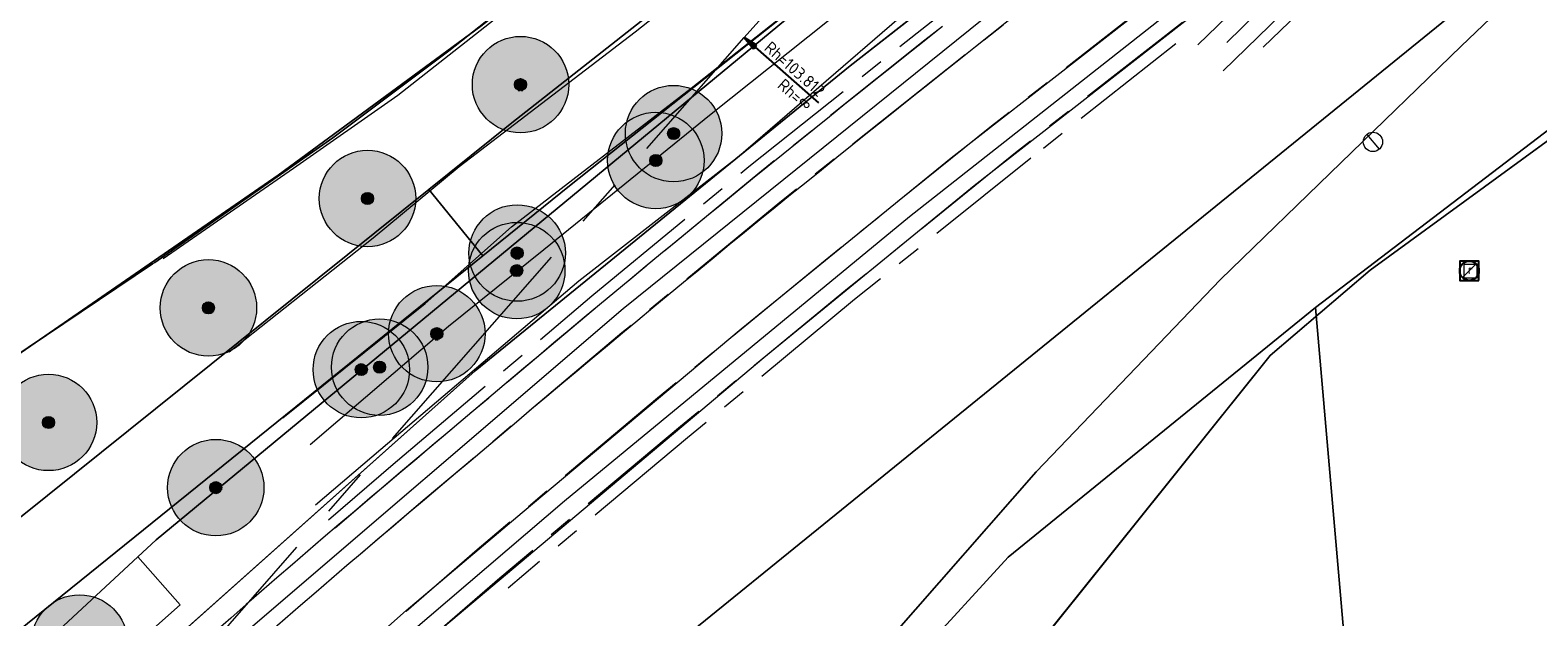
# Model space of a CAD drawing. Header units: metres. Extents: x 163543 to 168130, y 402678 to 405437.
# Tile 35 of 256: x 164161 to 164223, y 403246 to 403270. Entities that reach past the tile are written whole.
import ezdxf
from ezdxf.enums import TextEntityAlignment as Align

# ---------------------------------------------------------------- set-up
doc = ezdxf.new("R2010")
doc.units = ezdxf.units.M
doc.linetypes.add('X-CA190022.004-UO-ALM_Assen$0$AM-AS', pattern=[16, 10, -2, 2, -2])
doc.linetypes.add('X-CA190022.004-UO-DTM inmeting_v0.1$0$AM-AS', pattern=[16, 10, -2, 2, -2])
doc.layers.get('0').update_dxf_attribs({"lineweight": 25})
for name, color, linetype, lineweight in [('X-CA190022.004-UO-ALM_Assen$0$N-WE-AM-AS_WEG-G', 10, 'X-CA190022.004-UO-ALM_Assen$0$AM-AS', 25), ('X-CA190022.004-UO-ALM_Assen$0$N-WE-AM-TANGENTPUNT-T25', 7, 'Continuous', 25), ('X-CA190022.004-UO-BGT_Ondergrond$0$GE_201_SHDHek_Lijn_GEM', 253, 'X-CA190022.004-UO-BGT_Ondergrond$0$Hekwerk', 9), ('X-CA190022.004-UO-BGT_Ondergrond$0$GE_244_Taludlijn_Lijn_GEM', 253, 'Continuous', 9), ('X-CA190022.004-UO-BGT_Ondergrond$0$GE_251_SPRTrein_as_Lijn_GEM', 253, 'Continuous', 9), ('X-CA190022.004-UO-BGT_Ondergrond$0$GE_316_WGDFietspad_Vlak_GEM', 253, 'Continuous', 9), ('X-CA190022.004-UO-BGT_Ondergrond$0$GE_367_OWGBerm_groenvoorziening_grasenk_GEM', 253, 'Continuous', 9), ('X-CA190022.004-UO-BGT_Ondergrond$0$GE_401_OTDErf_Vlak_GEM', 253, 'Continuous', 9), ('X-CA190022.004-UO-BGT_Ondergrond$0$GE_421_OTDHalfverhard_gravel_Vlak_GEM', 253, 'Continuous', 9), ('X-CA190022.004-UO-BGT_Ondergrond$0$GE_885_PutInspectieofRioolput_Punt_GEM', 253, 'Continuous', 9), ('X-CA190022.004-UO-BGT_Ondergrond$0$N-WE-RI-PUT_INSPECTIE-S', 253, 'Continuous', 9), ('X-CA190022.004-UO-DTM inmeting_v0.1$0$B-WE-AM-AS_DWARSLIGGER-G', 246, 'X-CA190022.004-UO-DTM inmeting_v0.1$0$AM-AS', 0), ('X-CA190022.004-UO-DTM inmeting_v0.1$0$B-WE-AM-AS_SPOOR-G', 246, 'X-CA190022.004-UO-DTM inmeting_v0.1$0$AM-AS', 0), ('X-CA190022.004-UO-DTM inmeting_v0.1$0$B-WE-GK-BESCHOEIING_DAMWAND-G', 246, 'Continuous', 0), ('X-CA190022.004-UO-DTM inmeting_v0.1$0$B-WE-GR-BOOM-S', 246, 'Continuous', 0), ('X-CA190022.004-UO-DTM inmeting_v0.1$0$B-WE-GW-TALUD_KRUIN-G', 246, 'Continuous', 0), ('X-CA190022.004-UO-DTM inmeting_v0.1$0$B-WE-GW-TALUD_TEEN-G', 246, 'Continuous', 0), ('X-CA190022.004-UO-DTM inmeting_v0.1$0$B-WE-IE-TERREINAFSCHEIDING_KUNSTMATIG_RASTERHEKWERK-G', 246, 'X-CA190022.004-UO-DTM inmeting_v0.1$0$IE-TERREINAFSCHEIDING-KUNSTMATIG-OPEN', 0), ('X-CA190022.004-UO-DTM inmeting_v0.1$0$B-WE-VH-VERHARDING_ASFALT-G', 246, 'Continuous', 0), ('X-CA190022.004-UO-KAD_Percelen$0$B-WE-KG-GRENS_PERCEEL-GV', 150, 'Continuous', 9), ('X-CA190022.004-UO-WHM_Putten en kolken combi_v0.1$0$PUTRAND ONDERLEGGER GEMEENTE', 251, 'Continuous', 15), ('X-CA190022.004-UO-WHM_Riolering gemeente_NLCS_v0.1$0$B-WE-RI-PUT-S', 214, 'Continuous', 15)]:
    doc.layers.add(name, color=color, linetype=linetype, lineweight=lineweight)
for name, color, linetype in [('X-CA190022.004-UO-DWM_Beplanting$0$B-WE-GR-BOOM-S AFKOMSTIG UIT BOMENBESTAND GEMEENTE', 252, 'Continuous'), ('X-CA190022.004-UO-DWM_Beplanting$0$B-WE-GR-BOOM-S AFKOMSTIG UIT DTM_v0.4', 252, 'Continuous'), ('X-CA190022.004-UO-DWM_Beplanting$0$N-GV-GR-GRAS-A-200', 7, 'Continuous')]:
    doc.layers.add(name, color=color, linetype=linetype)
doc.styles.add('X-CA190022.004-UO-ALM_Assen$0$NLCS-ISO', font='NLCS-ISO.ttf')
doc.styles.add('X-CA190022.004-UO-BGT_Ondergrond$0$NLCS-ISO', font='NLCS-ISO.ttf')
doc.linetypes.add('X-CA190022.004-UO-BGT_Ondergrond$0$Hekwerk', pattern='A,5,-1.5,[2,dgnlstyle-Veghel.shx,S=0.007937,R=0,X=0,Y=0],-1.5', length=8)
doc.linetypes.add('X-CA190022.004-UO-DTM inmeting_v0.1$0$IE-TERREINAFSCHEIDING-KUNSTMATIG-OPEN', pattern='A,7,-1.5,[67,NLCS.SHX,S=0.75,R=0,X=0,Y=0],-1.5', length=10)

# ---------------------------------------------------------------- blocks, each defined once
blk = doc.blocks.new('X-CA190022.004-UO-BGT_Ondergrond$0$SRI-PUT_INSPECTIEPUT_RIOOLPUT-SO')
at = {"color": 0, "linetype": 'ByBlock', "lineweight": 18}
blk.add_lwpolyline([(-1.12, -1.12), (1.12, -1.12), (1.12, 1.12), (-1.12, 1.12)], close=True, dxfattribs=at)
at = {"color": 0, "linetype": 'ByBlock', "lineweight": 18, "style": 'X-CA190022.004-UO-BGT_Ondergrond$0$NLCS-ISO'}
blk.add_text('r', height=1.5, dxfattribs=at).set_placement((0, 0.28), align=Align.MIDDLE_CENTER)
blk = doc.blocks.new('X-CA190022.004-UO-BGT_Ondergrond$0$IMGEOInspectierioolput')
at = {"layer": 'X-CA190022.004-UO-BGT_Ondergrond$0$N-WE-RI-PUT_INSPECTIE-S', "xscale": 10, "yscale": 10, "zscale": 10}
blk.add_blockref('X-CA190022.004-UO-BGT_Ondergrond$0$SRI-PUT_INSPECTIEPUT_RIOOLPUT-SO', (0, 0), dxfattribs=at)
blk = doc.blocks.new('X-CA190022.004-UO-WHM_Riolering gemeente_NLCS_v0.1$0$B-SRI-PUT_BETON-SO')
blk.add_line((-1.41, -1.41), (1.41, 1.41))
at = {"lineweight": -3, "flags": 128}
blk.add_lwpolyline([(2, -2), (2, 2), (-2, 2), (-2, -2)], close=True, dxfattribs=at)
at = {"lineweight": -3}
blk.add_circle((0, 0), 2, dxfattribs=at)
blk = doc.blocks.new('X-CA190022.004-UO-DTM inmeting_v0.1$0$boom')
h = blk.add_hatch()
h.set_pattern_fill('ANSI31', color=256, scale=0.13)
h.paths.add_polyline_path([(-1, 0, 1), (1, 0, 1)])
blk.add_circle((0, 0), 1)
blk = doc.blocks.new('X-CA190022.004-UO-DWM_Beplanting$0$SGR-BOOM_01-SO')
at = {"linetype": 'ByBlock', "lineweight": 18}
h = blk.add_hatch(color=0, dxfattribs=at)
h.dxf.hatch_style = 1
edge = h.paths.add_edge_path()
edge.add_arc((0, 0), 0.25, 0, 360)
at = {"color": 0, "linetype": 'ByBlock', "lineweight": 18}
for radius in [2, 0.25]:
    blk.add_circle((0, 0), radius, dxfattribs=at)
blk = doc.blocks.new('X-CA190022.004-UO-DWM_Beplanting$0$IMGEOBoom')
at = {"transparency": 33554457}
h = blk.add_hatch(color=256, dxfattribs=at)
h.dxf.hatch_style = 1
edge = h.paths.add_edge_path()
edge.add_arc((0, 0), 100, 0, 360)
edge = h.paths.add_edge_path(flags=17)
edge.add_arc((0, 0), 12.5, 0, 360)
h = blk.add_hatch()
h.set_pattern_fill('ANGLE', color=256)
h.set_pattern_definition([(0, (0, 0), (0, 6.985), [5.08, -1.905]), (90, (0, 0), (-6.985, 4e-16), [5.08, -1.905])])
edge = h.paths.add_edge_path(flags=17)
edge.add_arc((0, 0), 12.5, 0, 360)
at = {"layer": 'X-CA190022.004-UO-DWM_Beplanting$0$N-GV-GR-GRAS-A-200'}
h = blk.add_hatch(color=256, dxfattribs=at)
h.dxf.hatch_style = 1
edge = h.paths.add_edge_path(flags=17)
edge.add_arc((0, 0), 12.5, 0, 360)
at = {"xscale": 50, "yscale": 50, "zscale": 50}
blk.add_blockref('X-CA190022.004-UO-DWM_Beplanting$0$SGR-BOOM_01-SO', (0, 0), dxfattribs=at)
blk = doc.blocks.new('X-CA190022.004-UO-WHM_Putten en kolken combi_v0.1$0$B-SRI-PUT_BETON-SO')
at = {"flags": 128}
blk.add_lwpolyline([(-1.29, 1.53), (1.29, -1.53)], dxfattribs=at)
blk.add_circle((0, 0), 2)
blk = doc.blocks.new('X-CA190022.004-UO-ALM_Assen$0$SVH-RANDVERHARDING-SO')
at = {"color": 0}
for p, q in [((-0.6, 3.5), (0.6, 3.5)), ((0, 0), (-0.6, 3.5)), ((-0.4, 3.5), (0.4, 3.5)), ((0, 0.7), (-0.4, 3.5)), ((-0.2, 3.5), (0.2, 3.5)), ((0, 1.75), (-0.2, 3.5)), ((0.6, 3.5), (0, 0)), ((0.4, 3.5), (0, 0.7)), ((0.2, 3.5), (0, 1.75))]:
    blk.add_line(p, q, dxfattribs=at)

msp = doc.modelspace()

# ---------------------------------------------------------------- linework, layer by layer
at = {"layer": 'X-CA190022.004-UO-ALM_Assen$0$N-WE-AM-AS_WEG-G', "linetype": 'X-CA190022.004-UO-ALM_Assen$0$AM-AS', "lineweight": 18, "flags": 128}
msp.add_lwpolyline([(163996.334, 403048.708), (164190.428, 403269.702, -0.042486), (164203.13, 403281.901, -0.059508), (164394.91, 403402.509, 0.004627), (164427.609, 403418.376, -0.157573), (164448.898, 403421.56, 0.154381), (164469.795, 403424.552), (164600.315, 403487.369, -0.209691), (164620.389, 403488.075, 0.209331), (164640.431, 403488.767), (164764.018, 403548.037, -0.149301), (164778.457, 403550.23, 0.1997), (164797.071, 403554.955), (164807.437, 403562.718, 0.087199), (164813.361, 403569.026, -0.136187), (164823.414, 403577.842), (165121.427, 403721.534), (165178.772, 403748.854, -0.027628), (165181.326, 403749.902), (165206.702, 403758.712, -0.228175), (165222.216, 403756.927, 0.262526), (165239.877, 403756.048), (165316.357, 403794.295, -0.002956), (165321.66, 403796.908), (165454.676, 403861.474, 0.23372), (165465.542, 403875.483), (165466.039, 403877.93, -0.138247), (165476.467, 403898.194), (165483.323, 403905.54), (165502.013, 403925.318, 0.002701), (165511.627, 403935.531), (165520.324, 403945.455), (165525.692, 403951.366), (165530.615, 403956.367, -0.067804), (165540.386, 403964.278), (165579.008, 403987.566, 0.233996), (165587.607, 404001.027, -0.257888), (165597.631, 404015.262), (165668.806, 404049.862, 0.124118), (165680.965, 404060.093), (165692.91, 404076.671, -0.330379), (165732.646, 404089.323, 0.184611), (165745.492, 404089.775), (165892.325, 404151.907, 0.025067), (165914.878, 404162.813, -0.010717), (165924.387, 404167.754), (166007.57, 404208.726, -0.019073), (166018.017, 404213.386, -0.104113), (166035.06, 404216.38), (166071.364, 404215.162, 0.120943), (166079.763, 404216.927), (166253.115, 404300.212, 0.13702), (166261.203, 404307.309, -0.137066), (166269.294, 404314.407), (166458.055, 404405.053, -0.054959), (166465.293, 404407.596), (166474.012, 404409.62, 0.055121), (166477.744, 404410.933), (166509.846, 404426.374, 0.067066), (166514.307, 404429.311, -0.067277), (166518.783, 404432.256), (166556.669, 404450.44, -0.017321), (166566.185, 404454.609, 0.016602), (166575.312, 404458.591), (166597.751, 404469.282, 0.132978), (166635.089, 404501.312, -0.040273), (166645.175, 404513.84), (166648.196, 404517.029, -0.072027), (166677.02, 404539.8), (166677.246, 404539.931, -0.089333), (166717.817, 404554.586), (166734.29, 404557.387, 0.162804), (166748.275, 404564.868, -0.09225), (166757.883, 404571.874), (166814.895, 404599.135, -0.032371), (166817.296, 404600.098), (166825.54, 404602.798, 0.083096), (166832.851, 404606.627, -0.051041), (166841.551, 404611.916), (166891.289, 404635.589, -0.108035), (166898.777, 404637.334), (166928.242, 404637.739, 0.209269), (166941.385, 404643.709, -0.026762), (166980.536, 404682.861, -0.026198), (167007.229, 404704.425, -0.019993), (167033.13, 404721.66), (167034.933, 404722.758, -0.028502), (167071.485, 404742.263), (167095.887, 404753.549, 0.061079), (167112.435, 404763.813, -0.01638), (167116.342, 404766.748), (167122.496, 404771.065, -0.093473), (167132.24, 404775.479), (167140.621, 404777.52, -0.056178), (167157.198, 404779.63), (167189.731, 404780.099, -0.091291), (167196.158, 404779.011), (167222.307, 404769.473, 0.203837), (167236.378, 404770.212, 0.017826), (167328.832, 404819.552), (167395.677, 404858.349, 0.031256), (167406.067, 404865.281), (167511.469, 404945.55)], format="xyb", dxfattribs=at)
at = {"layer": 'X-CA190022.004-UO-ALM_Assen$0$N-WE-AM-TANGENTPUNT-T25', "linetype": 'Continuous', "lineweight": 25}
msp.add_line((164190.428, 403269.702), (164193.509, 403266.997), dxfattribs=at)
at = {"layer": 'X-CA190022.004-UO-BGT_Ondergrond$0$GE_201_SHDHek_Lijn_GEM'}
for p, q in [((164171.084, 403263.999), (164179.494, 403270.177)), ((164227.015, 403267.798), (164221.145, 403263.518)), ((164158.219, 403255.139), (164171.084, 403263.999)), ((164221.145, 403263.518), (164216.401, 403260.06)), ((164216.401, 403260.06), (164212.253, 403256.524)), ((164212.253, 403256.524), (164173.052, 403207.658))]:
    msp.add_line(p, q, dxfattribs=at)
at = {"layer": 'X-CA190022.004-UO-BGT_Ondergrond$0$GE_244_Taludlijn_Lijn_GEM'}
for p, q in [((164208.266, 403279.037), (164194.822, 403268.535)), ((164194.822, 403268.535), (164179.256, 403255.889)), ((164179.256, 403255.889), (164165.951, 403244.025))]:
    msp.add_line(p, q, dxfattribs=at)
at = {"layer": 'X-CA190022.004-UO-BGT_Ondergrond$0$GE_251_SPRTrein_as_Lijn_GEM'}
for p, q in [((164199.01, 403264.72), (164213.79, 403276.26)), ((164197.279, 403262.276), (164213.571, 403275.106)), ((164199.96, 403263.57), (164214.76, 403275.1)), ((164185.407, 403258.472), (164205.244, 403274.443)), ((164210.449, 403269.501), (164214.757, 403273.708)), ((164190.3, 403257.63), (164199.01, 403264.72)), ((164191.24, 403256.43), (164199.96, 403263.57)), ((164182.968, 403250.486), (164197.279, 403262.276)), ((164167.601, 403243.23), (164185.407, 403258.472)), ((164181.211, 403250.014), (164190.3, 403257.63)), ((164177.38, 403244.79), (164191.24, 403256.43)), ((164175.088, 403243.764), (164182.968, 403250.486)), ((164176.4, 403245.95), (164181.211, 403250.014)), ((164165.15, 403236.03), (164176.4, 403245.95))]:
    msp.add_line(p, q, dxfattribs=at)
at = {"layer": 'X-CA190022.004-UO-BGT_Ondergrond$0$GE_251_SPRTrein_as_Lijn_GEM', "extrusion": (0, 0, -1)}
for centre, radius, start, end in [((-164708.81, 402629.734), 817.282, 51.442262, 53.219338), ((-164650.76, 402698.035), 727.695, 49.597293, 51.664505), ((-164521.004, 402842.439), 533.654, 47.25604, 50.15704)]:
    msp.add_arc(centre, radius, start, end, dxfattribs=at)
at = {"layer": 'X-CA190022.004-UO-BGT_Ondergrond$0$GE_251_SPRTrein_as_Lijn_GEM'}
for centre, radius, start, end in [((164652.446, 402695.987), 731.847, 128.339808, 130.39874), ((164521.127, 402842.298), 535.34, 129.84421, 132.74335)]:
    msp.add_arc(centre, radius, start, end, dxfattribs=at)
at = {"layer": 'X-CA190022.004-UO-BGT_Ondergrond$0$GE_316_WGDFietspad_Vlak_GEM', "flags": 128}
for points in [[(164218.15, 403291.31), (164183.17, 403263.55), (164179.581, 403260.655), (164177.34, 403263.403), (164180.78, 403266.16), (164215.89, 403293.75), (164233.83, 403307.49), (164241.48, 403312.985), (164243.405, 403310.219), (164235.99, 403304.79), (164218.15, 403291.31)], [(164135.461, 403229.835), (164177.34, 403263.403), (164179.581, 403260.655), (164154.717, 403240.595), (164137.681, 403227.058), (164136.762, 403226.328)]]:
    msp.add_lwpolyline(points, dxfattribs=at)
at = {"layer": 'X-CA190022.004-UO-BGT_Ondergrond$0$GE_367_OWGBerm_groenvoorziening_grasenk_GEM', "flags": 128}
for points in [[(164158.219, 403255.139), (164171.084, 403263.999), (164179.494, 403270.177), (164194.84, 403282.196), (164211.087, 403295.268), (164231.111, 403310.634), (164235.52, 403313.512), (164245.67, 403321.126), (164272.398, 403339.903), (164288.143, 403349.736), (164298.889, 403356.556), (164334.793, 403377.305), (164364.293, 403392.58), (164387.358, 403404.682), (164390.724, 403406.448), (164393.105, 403407.697), (164407.616, 403414.349), (164425.803, 403423.104), (164434.433, 403427.217), (164453.635, 403436.286), (164460.737, 403439.749), (164463.143, 403440.873), (164465.039, 403441.76)], [(164136.762, 403226.328), (164137.681, 403227.058), (164154.717, 403240.595), (164179.581, 403260.655), (164183.17, 403263.55), (164218.15, 403291.31), (164235.99, 403304.79), (164243.405, 403310.219), (164247.56, 403313.26), (164252.819, 403316.997), (164260.03, 403322.12), (164268.56, 403327.98), (164276.38, 403333.21), (164299.08, 403347.85), (164321.95, 403361.65), (164333.1, 403368.04), (164350.72, 403377.56), (164372.83, 403389.33), (164399.07, 403402.26), (164446.97, 403425.58), (164458.26, 403430.62), (164461.749, 403432.244), (164473.316, 403437.484)], [(164453.447, 403426.482), (164418.343, 403407.883), (164405.774, 403401.616), (164393.255, 403395.423), (164379.112, 403388.334), (164366.676, 403382.161), (164338.225, 403366.811), (164327.291, 403360.547), (164306.875, 403348.529), (164295.285, 403341.33), (164281.893, 403332.496), (164265.634, 403321.347), (164239.848, 403303.124), (164224.258, 403291.345), (164208.266, 403279.037), (164194.822, 403268.535), (164179.256, 403255.889), (164165.951, 403244.025), (164160.088, 403238.658), (164155.081, 403234.074), (164150.561, 403230.11), (164146.709, 403226.642), (164139.364, 403219.716), (164136.597, 403223.292)], [(164389.014, 403401.122), (164366.62, 403390.14), (164357.53, 403385.53), (164331.41, 403371.01), (164320.04, 403364.53), (164297.05, 403350.58), (164274.64, 403336.2), (164258.18, 403324.98), (164250.861, 403319.723), (164241.48, 403312.985), (164233.83, 403307.49), (164215.89, 403293.75), (164180.78, 403266.16), (164177.34, 403263.403), (164135.461, 403229.835)]]:
    msp.add_lwpolyline(points, dxfattribs=at)
at = {"layer": 'X-CA190022.004-UO-BGT_Ondergrond$0$GE_401_OTDErf_Vlak_GEM', "flags": 128}
for points in [[(164234.797, 403425.741), (164244.941, 403415.139), (164256.764, 403402.439), (164278.484, 403378.666), (164298.889, 403356.556), (164288.143, 403349.736), (164272.398, 403339.903), (164245.67, 403321.126), (164235.52, 403313.512), (164231.111, 403310.634), (164211.087, 403295.268), (164194.84, 403282.196), (164179.494, 403270.177), (164171.084, 403263.999), (164158.219, 403255.139)], [(164173.052, 403207.658), (164212.253, 403256.524), (164216.401, 403260.06), (164221.145, 403263.518), (164227.015, 403267.798), (164227.888, 403268.434), (164227.882, 403268.47), (164227.824, 403268.802), (164228.309, 403268.802), (164236.668, 403275.289), (164249.837, 403284.333), (164271.388, 403298.617), (164297.982, 403315.98), (164309.158, 403323.083), (164318.271, 403328.928), (164328.944, 403335.567)]]:
    msp.add_lwpolyline(points, dxfattribs=at)
at = {"layer": 'X-CA190022.004-UO-BGT_Ondergrond$0$GE_421_OTDHalfverhard_gravel_Vlak_GEM', "flags": 128}
for points in [[(164165.951, 403244.025), (164179.256, 403255.889), (164194.822, 403268.535), (164208.266, 403279.037), (164224.258, 403291.345), (164239.848, 403303.124), (164265.634, 403321.347), (164281.893, 403332.496), (164295.285, 403341.33), (164306.875, 403348.529), (164327.291, 403360.547), (164338.225, 403366.811), (164366.676, 403382.161), (164379.112, 403388.334), (164393.255, 403395.423), (164405.774, 403401.616), (164418.343, 403407.883), (164453.447, 403426.482), (164456.675, 403428.038), (164465.477, 403431.918), (164467.948, 403432.656), (164471.335, 403432.326), (164477.915, 403429.509), (164481.182, 403421.899)], [(164404.334, 403384.783), (164384.642, 403375.1), (164364.838, 403364.953), (164342.639, 403352.83), (164330.106, 403346.329), (164315.411, 403337.796), (164302.589, 403329.694), (164285.963, 403319.072), (164259.141, 403300.844), (164240.695, 403287.173), (164226.591, 403277.023), (164223.622, 403274.491), (164224.049, 403271.077), (164224.138, 403270.362), (164225.375, 403268.806), (164226.075, 403268.805), (164227.824, 403268.802), (164227.882, 403268.47), (164227.888, 403268.434), (164227.015, 403267.798), (164221.145, 403263.518), (164216.401, 403260.06), (164212.253, 403256.524), (164173.052, 403207.658)]]:
    msp.add_lwpolyline(points, dxfattribs=at)
at = {"layer": 'X-CA190022.004-UO-DTM inmeting_v0.1$0$B-WE-AM-AS_DWARSLIGGER-G', "ltscale": 0.5}
for p, q in [((164197.605, 403269.897, 10.126), (164204.668, 403275.483, 10.12)), ((164190.614, 403264.357, 10.12), (164197.605, 403269.897, 10.126)), ((164208.336, 403269.442, 10.049), (164202.32, 403264.698, 10.073)), ((164202.32, 403264.698, 10.073), (164195.008, 403258.838, 10.071)), ((164184.106, 403258.994, 10.137), (164190.614, 403264.357, 10.12)), ((164175.866, 403252.009, 10.139), (164184.106, 403258.994, 10.137)), ((164195.008, 403258.838, 10.071), (164188.07, 403253.107, 10.093)), ((164188.07, 403253.107, 10.093), (164180.625, 403246.875, 10.078)), ((164173.17, 403249.703, 10.146), (164175.866, 403252.009, 10.139))]:
    msp.add_line(p, q, dxfattribs=at)
at = {"layer": 'X-CA190022.004-UO-DTM inmeting_v0.1$0$B-WE-AM-AS_SPOOR-G', "ltscale": 0.5}
for p, q in [((164217.582, 403277.481, 10.24), (164209.246, 403269.405, 10.259)), ((164218.449, 403276.221, 10.247), (164210.297, 403268.327, 10.2)), ((164204.948, 403275.102, 10.283), (164197.915, 403269.589, 10.284)), ((164205.893, 403273.916, 10.285), (164198.85, 403268.396, 10.287)), ((164207.723, 403271.525, 10.242), (164200.681, 403266.024, 10.243)), ((164208.616, 403270.333, 10.223), (164201.684, 403264.923, 10.237)), ((164197.915, 403269.589, 10.284), (164190.989, 403264.043, 10.285)), ((164198.85, 403268.396, 10.287), (164191.9, 403262.861, 10.293)), ((164200.681, 403266.024, 10.243), (164193.784, 403260.463, 10.245)), ((164201.684, 403264.923, 10.237), (164194.715, 403259.283, 10.24)), ((164190.989, 403264.043, 10.285), (164184.417, 403258.614, 10.299)), ((164191.9, 403262.861, 10.293), (164185.345, 403257.452, 10.297)), ((164193.784, 403260.463, 10.245), (164186.833, 403254.746, 10.249)), ((164194.715, 403259.283, 10.24), (164187.784, 403253.572, 10.246)), ((164184.417, 403258.614, 10.299), (164176.251, 403251.75, 10.307)), ((164185.345, 403257.452, 10.297), (164177.191, 403250.577, 10.31)), ((164186.833, 403254.746, 10.249), (164179.344, 403248.466, 10.246)), ((164187.784, 403253.572, 10.246), (164180.282, 403247.293, 10.242)), ((164176.251, 403251.75, 10.307), (164173.454, 403249.365, 10.308)), ((164177.191, 403250.577, 10.31), (164174.423, 403248.206, 10.316)), ((164179.344, 403248.466, 10.246), (164176.405, 403245.91, 10.252)), ((164180.282, 403247.293, 10.242), (164177.375, 403244.765, 10.254))]:
    msp.add_line(p, q, dxfattribs=at)
at = {"layer": 'X-CA190022.004-UO-DTM inmeting_v0.1$0$B-WE-GK-BESCHOEIING_DAMWAND-G'}
msp.add_polyline3d([(164221.904, 403278.76, 10.085), (164218.763, 403275.856, 10.083), (164211.952, 403269.306, 10.029)], dxfattribs=at)
at = {"layer": 'X-CA190022.004-UO-DTM inmeting_v0.1$0$B-WE-GW-TALUD_KRUIN-G'}
msp.add_polyline3d([(164215.951, 403285.123, 9.787), (164212.797, 403282.875, 9.823), (164204.141, 403275.998, 9.835), (164196.861, 403270.504, 9.84), (164190.184, 403264.763, 9.859), (164183.56, 403259.601, 9.828), (164175.352, 403252.628, 9.836), (164172.632, 403250.31, 9.859)], dxfattribs=at)
at = {"layer": 'X-CA190022.004-UO-DTM inmeting_v0.1$0$B-WE-GW-TALUD_TEEN-G'}
msp.add_polyline3d([(164172.413, 403252.827, 8.889), (164178.157, 403257.731, 8.782), (164182.106, 403260.92, 8.805), (164189.061, 403266.539, 8.82), (164197.071, 403272.94, 8.809), (164203.025, 403277.815, 8.807), (164208.152, 403281.838, 8.805), (164215.246, 403287.162, 8.786)], dxfattribs=at)
at = {"layer": 'X-CA190022.004-UO-DTM inmeting_v0.1$0$B-WE-IE-TERREINAFSCHEIDING_KUNSTMATIG_RASTERHEKWERK-G', "ltscale": 0.5}
for p, q in [((164176.059, 403267.317, 9.23), (164183.318, 403273.027, 9.246)), ((164171.72, 403264.28, 9.362), (164176.059, 403267.317, 9.23)), ((164166.319, 403260.547, 9.321), (164171.72, 403264.28, 9.362))]:
    msp.add_line(p, q, dxfattribs=at)
at = {"layer": 'X-CA190022.004-UO-DTM inmeting_v0.1$0$B-WE-VH-VERHARDING_ASFALT-G'}
for points in [[(164169.051, 403256.674, 8.952), (164175.034, 403261.401, 8.926), (164178.604, 403264.349, 8.892), (164185.897, 403269.943, 8.883), (164193.871, 403276.235, 8.882), (164200.077, 403281.173, 8.883), (164205.706, 403285.627, 8.855), (164212.27, 403290.827, 8.829)], [(164171.276, 403253.93, 8.862), (164177.193, 403258.674, 8.835), (164180.767, 403261.848, 8.838), (164188.223, 403267.597, 8.823), (164195.857, 403273.646, 8.799), (164202.246, 403278.67, 8.825), (164207.74, 403282.981, 8.793), (164214.407, 403288.232, 8.803)]]:
    msp.add_polyline3d(points, dxfattribs=at)
at = {"layer": 'X-CA190022.004-UO-KAD_Percelen$0$B-WE-KG-GRENS_PERCEEL-GV', "flags": 128}
for points in [[(164158.502, 403255.366), (164165.88, 403260.323), (164165.964, 403260.38), (164173.354, 403265.538), (164178.172, 403269.146), (164211.161, 403295.172), (164213.433, 403296.956), (164231.526, 403310.793), (164233.7, 403312.125), (164245.795, 403321.035), (164255.91, 403328.301), (164273.154, 403340.046), (164245.885, 403369.524), (164243.593, 403372.003), (164234.809, 403381.503), (164212.653, 403405.463), (164190.554, 403385.054), (164182.753, 403377.839), (164171.143, 403367.101), (164168.8, 403364.933), (164156.877, 403364.062)], [(164334.483, 403377.392), (164299.052, 403356.496), (164273.154, 403340.046), (164255.91, 403328.301), (164245.795, 403321.035), (164233.7, 403312.125), (164231.526, 403310.793), (164213.433, 403296.956), (164211.161, 403295.172), (164178.172, 403269.146), (164173.354, 403265.538), (164165.964, 403260.38), (164165.88, 403260.323), (164158.502, 403255.366)], [(164147.742, 403231.928), (164165.26, 403248.169), (164166.021, 403248.875), (164198.991, 403276.105), (164221.441, 403293.245), (164238.284, 403305.867), (164272.653, 403329.946), (164289.711, 403341.221), (164304.887, 403350.779), (164320.335, 403360.055), (164334.113, 403367.893)], [(164334.113, 403367.893), (164320.335, 403360.055), (164304.887, 403350.779), (164289.711, 403341.221), (164272.653, 403329.946), (164238.284, 403305.867), (164221.441, 403293.245), (164198.991, 403276.105), (164166.021, 403248.875), (164165.26, 403248.169), (164167.018, 403246.185), (164157.431, 403237.686)], [(164172.261, 403232.128), (164231.465, 403280.122), (164239.956, 403286.545), (164266.101, 403305.436), (164285.655, 403318.879), (164300.875, 403328.796), (164316.027, 403338.203), (164330.341, 403346.655)], [(164330.341, 403346.655), (164316.027, 403338.203), (164300.875, 403328.796), (164285.655, 403318.879), (164266.101, 403305.436), (164239.956, 403286.545), (164231.465, 403280.122), (164220.175, 403269.341), (164210.181, 403259.676), (164202.543, 403251.699), (164196.549, 403244.865)], [(164190.129, 403235.878), (164201.383, 403248.159), (164214.13, 403258.511), (164235.818, 403275.048), (164251.857, 403287.067), (164267.784, 403298.445), (164284.985, 403310.301), (164302.186, 403321.636), (164317.093, 403330.96), (164327.091, 403336.771)], [(164160.769, 403186.033), (164166.398, 403198.398), (164171.481, 403208.054), (164172.545, 403210.084), (164175.537, 403215.283), (164181.925, 403225.107), (164185.814, 403230.832), (164188.373, 403234.293), (164196.549, 403244.865), (164202.543, 403251.699), (164210.181, 403259.676), (164220.175, 403269.341), (164231.465, 403280.122), (164172.261, 403232.128), (164163.759, 403218.839), (164159.751, 403211.395)], [(164147.819, 403048.593), (164230.349, 403054.259), (164226.538, 403101.604), (164224.262, 403130.994), (164218.454, 403206.993), (164217.745, 403216.986), (164214.13, 403258.511), (164201.383, 403248.159), (164190.129, 403235.878), (164178.848, 403218.754), (164171.481, 403208.054), (164173.426, 403208.138), (164177.865, 403208.332), (164159.406, 403170.164)]]:
    msp.add_lwpolyline(points, dxfattribs=at)
for points in [[(164467.899, 403234.987), (164456.621, 403388.359), (164455.852, 403398.81), (164455.428, 403404.573), (164439.548, 403397.62), (164439.743, 403395.067), (164420.417, 403385.713), (164397.764, 403374.75), (164371.136, 403361.559), (164358.377, 403354.762), (164345.274, 403347.596), (164327.091, 403336.771), (164317.093, 403330.96), (164302.186, 403321.636), (164284.985, 403310.301), (164267.784, 403298.445), (164251.857, 403287.067), (164235.818, 403275.048), (164214.13, 403258.511), (164217.745, 403216.986), (164299.737, 403222.886)], [(164165.26, 403248.169), (164147.742, 403231.928), (164144.727, 403234.565), (164117.766, 403209.495), (164122.385, 403209.876), (164142.283, 403227.678), (164144.261, 403225.589), (164157.431, 403237.686), (164167.018, 403246.185)]]:
    msp.add_lwpolyline(points, close=True, dxfattribs=at)

# ---------------------------------------------------------------- block references
at = {"layer": 'X-CA190022.004-UO-ALM_Assen$0$N-WE-AM-TANGENTPUNT-T25', "linetype": 'Continuous', "lineweight": 25, "extrusion": (9.20144e-17, -8.08143e-17, -1), "xscale": 0.1714285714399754, "yscale": 0.1714285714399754, "zscale": 0.1714285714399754, "rotation": 131.2921709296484}
msp.add_blockref('X-CA190022.004-UO-ALM_Assen$0$SVH-RANDVERHARDING-SO', (-164190.428, 403269.702), dxfattribs=at)
at = {"layer": 'X-CA190022.004-UO-BGT_Ondergrond$0$GE_885_PutInspectieofRioolput_Punt_GEM', "xscale": 0.025, "yscale": 0.025, "zscale": 0.025}
msp.add_blockref('X-CA190022.004-UO-BGT_Ondergrond$0$IMGEOInspectierioolput', (164220.561, 403260.016), dxfattribs=at)
at = {"layer": 'X-CA190022.004-UO-DTM inmeting_v0.1$0$B-WE-GR-BOOM-S', "linetype": 'ByBlock', "lineweight": -2, "xscale": 0.25, "yscale": 0.25, "zscale": 0.25}
for p in [(164181.145, 403267.75, 9.123), (164187.495, 403265.72, 8.847), (164186.758, 403264.606, 8.78), (164174.796, 403263.029, 9.194), (164181.006, 403260.768, 8.821), (164180.986, 403260.038, 8.827), (164168.193, 403258.493, 9.139), (164177.67, 403257.424, 8.781), (164174.538, 403255.933, 8.878), (164175.298, 403256.037, 8.789)]:
    msp.add_blockref('X-CA190022.004-UO-DTM inmeting_v0.1$0$boom', p, dxfattribs=at)
at = {"layer": 'X-CA190022.004-UO-DWM_Beplanting$0$B-WE-GR-BOOM-S AFKOMSTIG UIT BOMENBESTAND GEMEENTE', "xscale": 0.02, "yscale": 0.02, "zscale": 0.02}
for p in [(164161.56, 403253.744), (164168.499, 403251.04), (164162.842, 403244.596)]:
    msp.add_blockref('X-CA190022.004-UO-DWM_Beplanting$0$IMGEOBoom', p, dxfattribs=at)
at = {"layer": 'X-CA190022.004-UO-DWM_Beplanting$0$B-WE-GR-BOOM-S AFKOMSTIG UIT DTM_v0.4', "linetype": 'ByBlock', "lineweight": -2, "xscale": 0.02, "yscale": 0.02, "zscale": 0.02}
for p in [(164181.145, 403267.75, 9.123), (164187.495, 403265.72, 8.847), (164186.758, 403264.606, 8.78), (164174.796, 403263.029, 9.194), (164181.006, 403260.768, 8.821), (164180.986, 403260.038, 8.827), (164168.193, 403258.493, 9.139), (164177.67, 403257.424, 8.781), (164174.538, 403255.933, 8.878), (164175.298, 403256.037, 8.789)]:
    msp.add_blockref('X-CA190022.004-UO-DWM_Beplanting$0$IMGEOBoom', p, dxfattribs=at)
at = {"layer": 'X-CA190022.004-UO-WHM_Putten en kolken combi_v0.1$0$PUTRAND ONDERLEGGER GEMEENTE', "xscale": 0.2, "yscale": 0.2, "zscale": 0.2}
msp.add_blockref('X-CA190022.004-UO-WHM_Putten en kolken combi_v0.1$0$B-SRI-PUT_BETON-SO', (164216.512, 403265.376), dxfattribs=at)
at = {"layer": 'X-CA190022.004-UO-WHM_Riolering gemeente_NLCS_v0.1$0$B-WE-RI-PUT-S', "xscale": 0.2, "yscale": 0.2, "zscale": 0.2}
msp.add_blockref('X-CA190022.004-UO-WHM_Riolering gemeente_NLCS_v0.1$0$B-SRI-PUT_BETON-SO', (164220.512, 403260.032), dxfattribs=at)

# ---------------------------------------------------------------- texts
at = {"layer": 'X-CA190022.004-UO-ALM_Assen$0$N-WE-AM-TANGENTPUNT-T25', "linetype": 'Continuous', "lineweight": 25, "char_height": 0.5, "attachment_point": 3, "rotation": 318.70783, "style": 'X-CA190022.004-UO-ALM_Assen$0$NLCS-ISO'}
for s, insert in [('Rh=103.812', (164193.825, 403267.584)), ('Rh=∞', (164193.297, 403266.983))]:
    msp.add_mtext(s, dxfattribs=dict(at, insert=insert))

doc.saveas('drawing.dxf')
